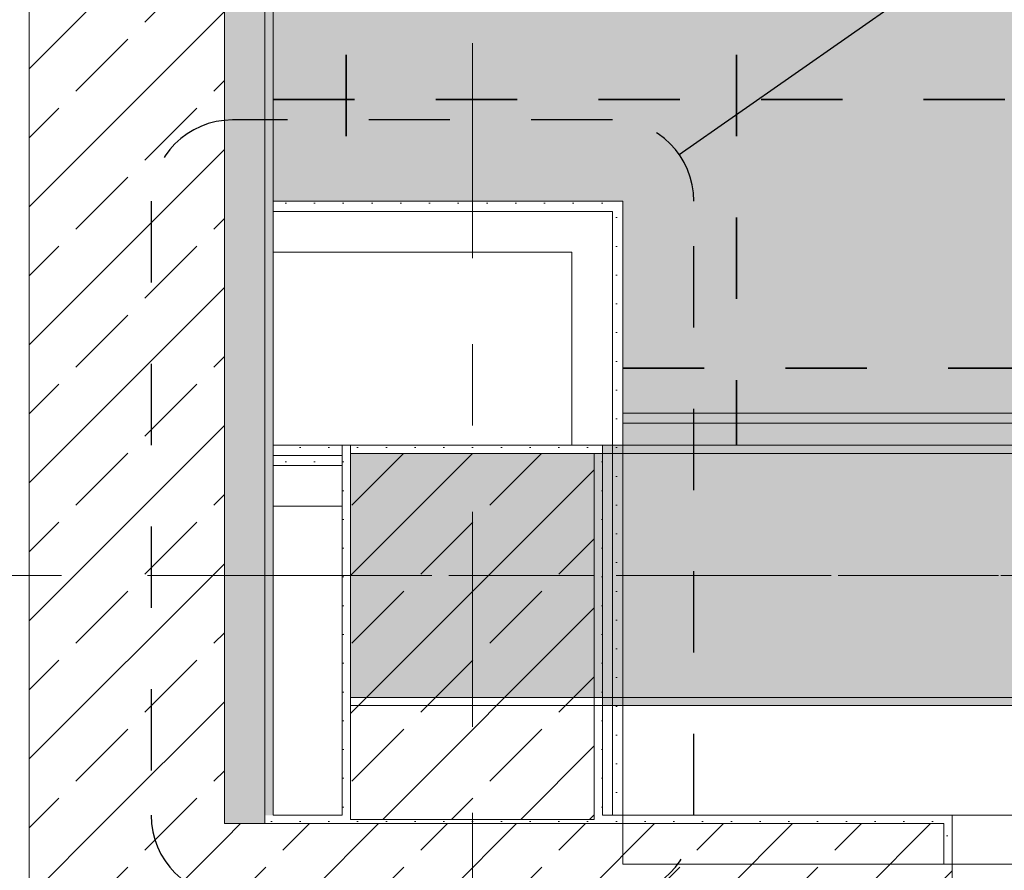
# Model space of a CAD drawing. Header units: metres. Extents: x -3.6 to 65.4, y -11 to 16.8.
# Tile 8 of 178: x 0 to 1.2, y 0.2 to 1.2. Entities that reach past the tile are written whole.
import ezdxf

# ---------------------------------------------------------------- set-up
doc = ezdxf.new("R2010")
doc.units = ezdxf.units.M
doc.header["$MEASUREMENT"] = 0
for name, pattern in [('Achse', [0.2, 0.1, -0.05, 0, -0.05]), ('Punktlinie eng', [0.0375, 0.0125, -0.025]), ('Strichlinie doppelt', [0.546806, 0.264583, -0.105833, 0.070556, -0.105833])]:
    doc.linetypes.add(name, pattern=pattern)
for name, color, linetype in [('154 - Bemaßung_ Beschriftung.Ausbau - Deckenspiegel', 7, 'Continuous'), ('208 - Marker.Detail', 7, 'Continuous'), ('451 - Universal.Achsen Raster', 7, 'Continuous'), ('604 - Struktur.Wand Aussen', 7, 'Continuous'), ('606 - Struktur.Wand Innen Ausbau', 7, 'Continuous'), ('607 - Struktur.Stütze', 7, 'Continuous'), ('608 - Struktur.Träger', 7, 'Continuous'), ('Neubau_606 - Struktur.Wand Innen Ausbau', 7, 'Continuous'), ('Neubau_651 - Abdeckung.Decke abgehängt_ bekleidet', 7, 'Continuous'), ('Neubau_653 - Abdeckung.TB Verkofferung', 7, 'Continuous')]:
    doc.layers.add(name, color=color, linetype=linetype)
doc.styles.add('ERSTELLTER_STIL_2', font='txt')
doc.dimstyles.new('ERSTELLTER_STIL__1', dxfattribs={"dimtxt": 0.1, "dimasz": 0.0532, "dimexe": 0.18, "dimexo": 0.0625, "dimgap": 0, "dimtad": 1, "dimtih": 1, "dimtoh": 1, "dimzin": 0, "dimdsep": 46, "dimtxsty": 'ERSTELLTER_STIL_2', "dimblk": 'ARROWHEAD_2', "dimblk1": 'ARROWHEAD_2', "dimblk2": 'ARROWHEAD_2', "dimcen": 0.09, "dimse1": 1, "dimse2": 1, "dimclrd": 7, "dimclre": 7, "dimclrt": 7, "dimazin": 0, "dimtfac": 1, "dimtdec": 4, "dimtmove": 0, "dimatfit": 3, "dimfxl": 1, "dimtolj": 1, "dimtzin": 0, "dimarcsym": 0})
doc.dimstyles.new('ERSTELLTER_STIL__3', dxfattribs={"dimtxt": 0.1, "dimasz": 0.0532, "dimexe": 0.18, "dimexo": 0.0625, "dimgap": 0, "dimtad": 1, "dimzin": 0, "dimdsep": 46, "dimtxsty": 'ERSTELLTER_STIL_2', "dimblk": 'ARROWHEAD_2', "dimblk1": 'ARROWHEAD_2', "dimblk2": 'ARROWHEAD_2', "dimcen": 0.09, "dimse1": 1, "dimse2": 1, "dimclrd": 7, "dimclre": 7, "dimclrt": 7, "dimazin": 0, "dimtfac": 1, "dimtdec": 4, "dimtmove": 0, "dimatfit": 3, "dimfxl": 1, "dimtolj": 1, "dimtzin": 0, "dimarcsym": 0})
pattern_1 = [(45, (0, 0), (-0.08485281, 0.08485281), []), (45, (-0.04243, 0.04243), (-0.08485281, 0.08485281), [0.09, -0.03])]
pattern_2 = [(45, (0, 0), (-0.01767767, 0.01767767), [0, -0.025])]

# ---------------------------------------------------------------- blocks, each defined once
blk = doc.blocks.new('*D157')
at = {"layer": '154 - Bemaßung_ Beschriftung.Ausbau - Deckenspiegel', "color": 7, "linetype": 'Continuous', "lineweight": 5}
for p, q in [((-0.6771, 0.8252), (-0.6071, 0.7848)), ((-0.6421, 0.71), (-0.6421, 0.805)), ((-0.6771, 0.7302), (-0.6071, 0.6898)), ((-0.5896, 0.71), (-0.6946, 0.71)), ((-0.6421, 0.6758), (-0.6421, 0.71))]:
    blk.add_line(p, q, dxfattribs=at)
at = {"layer": '154 - Bemaßung_ Beschriftung.Ausbau - Deckenspiegel', "color": 7, "lineweight": 5, "insert": (-0.6605, 0.5638), "char_height": 0.1, "attachment_point": 7, "rotation": 90, "style": 'ERSTELLTER_STIL_2'}
blk.add_mtext('\\A1;{\\pql;\\fArial|b0|i0|c0|p38;9\\fArial|b0|i0|c0|p38;\\A1{\\H.66x;\\S5^  ;}}', dxfattribs=at)
blk = doc.blocks.new('ARROWHEAD_2')
at = {"color": 0, "linetype": 'Continuous', "lineweight": 0}
for p, q in [((-0.378, -0.655), (0.378, 0.655)), ((0, 0), (-1, 0))]:
    blk.add_line(p, q, dxfattribs=at)
blk = doc.blocks.new('*D158')
at = {"layer": '154 - Bemaßung_ Beschriftung.Ausbau - Deckenspiegel', "color": 7, "linetype": 'Continuous', "lineweight": 5}
for p, q in [((-0.6771, 1.1552), (-0.6071, 1.1148)), ((-0.5896, 1.135), (-0.6946, 1.135)), ((-0.6421, 0.805), (-0.6421, 1.135)), ((-0.6771, 0.8252), (-0.6071, 0.7848)), ((-0.5896, 0.805), (-0.6946, 0.805)), ((-0.6421, 0.71), (-0.6421, 0.805))]:
    blk.add_line(p, q, dxfattribs=at)
at = {"layer": '154 - Bemaßung_ Beschriftung.Ausbau - Deckenspiegel', "color": 7, "lineweight": 5, "insert": (-0.6621, 0.8941), "char_height": 0.1, "attachment_point": 7, "rotation": 90, "style": 'ERSTELLTER_STIL_2'}
blk.add_mtext('\\A1;{\\pql;\\fArial|b0|i0|c0|p38;33}', dxfattribs=at)
blk = doc.blocks.new('*D159')
at = {"layer": '154 - Bemaßung_ Beschriftung.Ausbau - Deckenspiegel', "color": 7, "linetype": 'Continuous', "lineweight": 5}
for p, q in [((-0.6771, 1.4852), (-0.6071, 1.4448)), ((-0.5896, 1.465), (-0.6946, 1.465)), ((-0.6421, 1.135), (-0.6421, 1.465)), ((-0.6771, 1.1552), (-0.6071, 1.1148)), ((-0.5896, 1.135), (-0.6946, 1.135))]:
    blk.add_line(p, q, dxfattribs=at)
at = {"layer": '154 - Bemaßung_ Beschriftung.Ausbau - Deckenspiegel', "color": 7, "lineweight": 5, "insert": (-0.6621, 1.2241), "char_height": 0.1, "attachment_point": 7, "rotation": 90, "style": 'ERSTELLTER_STIL_2'}
blk.add_mtext('\\A1;{\\pql;\\fArial|b0|i0|c0|p38;33}', dxfattribs=at)
blk = doc.blocks.new('*D172')
at = {"layer": '154 - Bemaßung_ Beschriftung.Ausbau - Deckenspiegel', "color": 7, "linetype": 'Continuous', "lineweight": 5}
for p, q in [((0.285, -1.0513), (0.285, -0.9463)), ((0.375, -1.0513), (0.375, -0.9463)), ((0.3052, -0.9638), (0.2648, -1.0338)), ((0.3952, -0.9638), (0.3548, -1.0338)), ((0.2508, -0.9988), (0.285, -0.9988)), ((0.285, -0.9988), (0.375, -0.9988)), ((0.375, -0.9988), (0.855, -0.9988))]:
    blk.add_line(p, q, dxfattribs=at)
at = {"layer": '154 - Bemaßung_ Beschriftung.Ausbau - Deckenspiegel', "color": 7, "lineweight": 5, "insert": (0.1889, -0.9788), "char_height": 0.1, "attachment_point": 7, "style": 'ERSTELLTER_STIL_2'}
blk.add_mtext('\\A1;{\\pql;\\fArial|b0|i0|c0|p38;9}', dxfattribs=at)
blk = doc.blocks.new('*D173')
at = {"layer": '154 - Bemaßung_ Beschriftung.Ausbau - Deckenspiegel', "color": 7, "linetype": 'Continuous', "lineweight": 5}
for p, q in [((0.855, -1.0513), (0.855, -0.9463)), ((0.3952, -0.9638), (0.3548, -1.0338)), ((0.8752, -0.9638), (0.8348, -1.0338)), ((0.375, -0.9988), (0.855, -0.9988))]:
    blk.add_line(p, q, dxfattribs=at)
at = {"layer": '154 - Bemaßung_ Beschriftung.Ausbau - Deckenspiegel', "color": 7, "lineweight": 5, "insert": (0.5391, -0.9788), "char_height": 0.1, "attachment_point": 7, "style": 'ERSTELLTER_STIL_2'}
blk.add_mtext('\\A1;{\\pql;\\fArial|b0|i0|c0|p38;48}', dxfattribs=at)
blk = doc.blocks.new('*D174')
at = {"layer": '154 - Bemaßung_ Beschriftung.Ausbau - Deckenspiegel', "color": 7, "linetype": 'Continuous', "lineweight": 5}
for p, q in [((0.855, -1.0513), (0.855, -0.9463)), ((1.335, -1.0513), (1.335, -0.9463)), ((0.8752, -0.9638), (0.8348, -1.0338)), ((1.3552, -0.9638), (1.3148, -1.0338)), ((0.855, -0.9988), (1.335, -0.9988))]:
    blk.add_line(p, q, dxfattribs=at)
at = {"layer": '154 - Bemaßung_ Beschriftung.Ausbau - Deckenspiegel', "color": 7, "lineweight": 5, "insert": (1.0191, -0.9788), "char_height": 0.1, "attachment_point": 7, "style": 'ERSTELLTER_STIL_2'}
blk.add_mtext('\\A1;{\\pql;\\fArial|b0|i0|c0|p38;48}', dxfattribs=at)
blk = doc.blocks.new('*D280')
at = {"layer": '154 - Bemaßung_ Beschriftung.Ausbau - Deckenspiegel', "color": 7, "linetype": 'Continuous', "lineweight": 5}
for p, q in [((-0.9656, 5.19), (-0.9656, 5.2242)), ((-0.9306, 5.1698), (-1.0006, 5.2102)), ((-0.9131, 5.19), (-1.0181, 5.19)), ((-0.9656, 0.71), (-0.9656, 5.19)), ((-1.0006, 0.7302), (-0.9306, 0.6898)), ((-0.9131, 0.71), (-1.0181, 0.71)), ((-0.9656, 0.6758), (-0.9656, 0.71))]:
    blk.add_line(p, q, dxfattribs=at)
at = {"layer": '154 - Bemaßung_ Beschriftung.Ausbau - Deckenspiegel', "color": 7, "lineweight": 5, "insert": (-0.9856, 2.817), "char_height": 0.1, "attachment_point": 7, "rotation": 90, "style": 'ERSTELLTER_STIL_2'}
blk.add_mtext('\\A1;{\\pql;\\fArial|b0|i0|c0|p38;4,48}', dxfattribs=at)

msp = doc.modelspace()

# ---------------------------------------------------------------- hatches: boundary and pattern name
at = {"layer": '604 - Struktur.Wand Aussen', "linetype": 'Continuous', "lineweight": 0, "true_color": 0x000000}
h = msp.add_hatch(dxfattribs=at)
h.set_pattern_fill('Beton__Stahlbeton_0001', color=18, style=0, pattern_type=2)
h.set_pattern_definition(pattern_1)
h.paths.add_polyline_path([(0.225, 0.245), (0.225, 5.33), (-0.015, 5.33), (-0.015, 0.245)])
at = {"layer": '604 - Struktur.Wand Aussen', "linetype": 'Continuous', "lineweight": 0, "true_color": 0xbebebe}
for points in [[(0.2738, 0.245), (0.275, 0.2461), (0.275, 5.19), (0.225, 5.19), (0.225, 0.245)], [(0.275, 0.2461), (0.2738, 0.245), (0.275, 0.245)]]:
    msp.add_hatch(color=9, dxfattribs=at).paths.add_polyline_path(points)
at = {"layer": '604 - Struktur.Wand Aussen', "linetype": 'Continuous', "lineweight": 0, "true_color": 0x000000}
h = msp.add_hatch(dxfattribs=at)
h.set_pattern_fill('Gips_0001', color=18, style=0, pattern_type=2)
h.set_pattern_definition(pattern_2)
h.paths.add_polyline_path([(0.285, 0.255), (0.285, 5.19), (0.275, 5.19), (0.275, 0.255)])
h = msp.add_hatch(dxfattribs=at)
h.set_pattern_fill('Gips_0001', color=18, style=0, pattern_type=2)
h.set_pattern_definition(pattern_2)
h.paths.add_polyline_path([(0.285, 0.255), (0.275, 0.2461), (0.275, 0.245), (0.285, 0.245)])
h = msp.add_hatch(dxfattribs=at)
h.set_pattern_fill('Gips_0001', color=18, style=0, pattern_type=2)
h.set_pattern_definition(pattern_2)
h.paths.add_polyline_path([(0.275, 0.2461), (0.285, 0.255), (0.275, 0.255)])
h = msp.add_hatch(dxfattribs=at)
h.set_pattern_fill('Gips_0001', color=18, style=0, pattern_type=2)
h.set_pattern_definition(pattern_2)
h.paths.add_polyline_path([(0.285, 0.255), (0.285, 0.245), (0.37, 0.245), (0.37, 0.255)])
h = msp.add_hatch(dxfattribs=at)
h.set_pattern_fill('Gips_0001', color=18, style=0, pattern_type=2)
h.set_pattern_definition(pattern_2)
h.paths.add_polyline_path([(0.69, 0.245), (1.11, 0.245), (1.11, 0.255), (0.69, 0.255)])
h = msp.add_hatch(dxfattribs=at)
h.set_pattern_fill('Gips_0001', color=18, style=0, pattern_type=2)
h.set_pattern_definition(pattern_2)
h.paths.add_polyline_path([(1.11, 0.195), (1.12, 0.195), (1.12, 0.255), (1.11, 0.255)])
h = msp.add_hatch(dxfattribs=at)
h.set_pattern_fill('Beton__Stahlbeton_0001', color=18, style=0, pattern_type=2)
h.set_pattern_definition(pattern_1)
h.paths.add_polyline_path([(0.0045, 0.005), (0.225, 0.2015), (0.225, 0.245), (-0.015, 0.245), (-0.015, 0.005)])
h = msp.add_hatch(dxfattribs=at)
h.set_pattern_fill('Beton__Stahlbeton_0001', color=18, style=0, pattern_type=2)
h.set_pattern_definition(pattern_1)
h.paths.add_polyline_path([(0.225, 0.2015), (0.2738, 0.245), (0.225, 0.245)])
h = msp.add_hatch(dxfattribs=at)
h.set_pattern_fill('Beton__Stahlbeton_0001', color=18, style=0, pattern_type=2)
h.set_pattern_definition(pattern_1)
h.paths.add_polyline_path([(0.225, 0.2015), (0.225, 0.005), (1.08, 0.005), (1.08, 0.125), (1.11, 0.125), (1.12, 0.125), (1.12, 0.195), (1.11, 0.195), (1.11, 0.245), (0.2738, 0.245)])
h = msp.add_hatch(dxfattribs=at)
h.set_pattern_fill('Beton__Stahlbeton_0001', color=18, style=0, pattern_type=2)
h.set_pattern_definition(pattern_1)
h.paths.add_polyline_path([(0.225, 0.2015), (0.0045, 0.005), (0.225, 0.005)])
at = {"layer": '606 - Struktur.Wand Innen Ausbau', "linetype": 'Continuous', "lineweight": 0, "true_color": 0x000000}
h = msp.add_hatch(dxfattribs=at)
h.set_pattern_fill('Gips_0001', color=18, style=0, pattern_type=2)
h.set_pattern_definition(pattern_2)
h.paths.add_polyline_path([(0.37, 0.71), (0.285, 0.71), (0.285, 0.6975), (0.37, 0.6975)])
h = msp.add_hatch(dxfattribs=at)
h.set_pattern_fill('Gips_0001', color=18, style=0, pattern_type=2)
h.set_pattern_definition(pattern_2)
h.paths.add_polyline_path([(0.37, 0.6975), (0.285, 0.6975), (0.285, 0.685), (0.37, 0.685)])
at = {"layer": '607 - Struktur.Stütze', "linetype": 'Continuous', "lineweight": 0, "true_color": 0x000000}
h = msp.add_hatch(dxfattribs=at)
h.set_pattern_fill('Gips_0001', color=18, style=0, pattern_type=2)
h.set_pattern_definition(pattern_2)
h.paths.add_polyline_path([(0.37, 0.71), (0.37, 0.255), (0.38, 0.255), (0.38, 0.7), (0.68, 0.7), (0.68, 0.255), (0.69, 0.255), (0.69, 0.71)])
h = msp.add_hatch(dxfattribs=at)
h.set_pattern_fill('Beton__Stahlbeton_0001', color=18, style=0, pattern_type=2)
h.set_pattern_definition(pattern_1)
h.paths.add_polyline_path([(0.38, 0.25), (0.68, 0.25), (0.68, 0.7), (0.38, 0.7)])
h = msp.add_hatch(dxfattribs=at)
h.set_pattern_fill('Gips_0001', color=18, style=0, pattern_type=2)
h.set_pattern_definition(pattern_2)
h.paths.add_polyline_path([(0.37, 0.255), (0.37, 0.245), (0.69, 0.245), (0.69, 0.255), (0.68, 0.255), (0.68, 0.25), (0.38, 0.25), (0.38, 0.255)])
at = {"layer": '608 - Struktur.Träger', "linetype": 'Continuous', "lineweight": 0, "true_color": 0x000000}
h = msp.add_hatch(dxfattribs=at)
h.set_pattern_fill('Gips_0001', color=18, style=0, pattern_type=2)
h.set_pattern_definition(pattern_2)
h.paths.add_polyline_path([(0.69, 0.71), (0.69, 0.7), (3.97, 0.7), (3.97, 0.71)])
h = msp.add_hatch(dxfattribs=at)
h.set_pattern_fill('Beton__Stahlbeton_0001', color=18, style=0, pattern_type=2)
h.set_pattern_definition(pattern_1)
h.paths.add_polyline_path([(0.69, 0.7), (0.38, 0.7), (0.38, 0.4), (0.69, 0.4), (3.97, 0.4), (4.29, 0.4), (7.57, 0.4), (7.89, 0.4), (11.17, 0.4), (11.49, 0.4), (14.77, 0.4), (15.09, 0.4), (18.37, 0.4), (18.69, 0.4), (21.97, 0.4), (22.29, 0.4), (25.57, 0.4), (25.89, 0.4), (29.17, 0.4), (29.49, 0.4), (32.77, 0.4), (33.09, 0.4), (36.37, 0.4), (36.69, 0.4), (39.97, 0.4), (40.29, 0.4), (43.57, 0.4), (43.89, 0.4), (47.17, 0.4), (47.49, 0.4), (50.77, 0.4), (51.09, 0.4), (54.37, 0.4), (54.69, 0.4), (57.97, 0.4), (58.29, 0.4), (61.57, 0.4), (61.88, 0.4), (61.88, 0.7), (61.57, 0.7), (58.29, 0.7), (57.97, 0.7), (54.69, 0.7), (54.37, 0.7), (51.09, 0.7), (50.77, 0.7), (47.49, 0.7), (47.17, 0.7), (43.89, 0.7), (43.57, 0.7), (40.29, 0.7), (39.9, 0.7), (36.69, 0.7), (36.37, 0.7), (33.09, 0.7), (32.77, 0.7), (29.49, 0.7), (29.17, 0.7), (25.89, 0.7), (25.57, 0.7), (22.29, 0.7), (21.97, 0.7), (18.69, 0.7), (18.37, 0.7), (15.09, 0.7), (14.77, 0.7), (11.49, 0.7), (11.17, 0.7), (7.89, 0.7), (7.57, 0.7), (4.29, 0.7), (3.97, 0.7)])
h = msp.add_hatch(dxfattribs=at)
h.set_pattern_fill('Gips_0001', color=18, style=0, pattern_type=2)
h.set_pattern_definition(pattern_2)
h.paths.add_polyline_path([(0.69, 0.4), (0.69, 0.39), (3.97, 0.39), (3.97, 0.4)])
at = {"layer": 'Neubau_606 - Struktur.Wand Innen Ausbau', "linetype": 'Continuous', "lineweight": 0, "true_color": 0x000000}
h = msp.add_hatch(dxfattribs=at)
h.set_pattern_fill('Gips_0001', color=18, style=0, pattern_type=2)
h.set_pattern_definition(pattern_2)
h.paths.add_polyline_path([(0.7025, 1.01), (0.285, 1.01), (0.285, 0.9975), (0.7025, 0.9975)])
h = msp.add_hatch(dxfattribs=at)
h.set_pattern_fill('Gips_0001', color=18, style=0, pattern_type=2)
h.set_pattern_definition(pattern_2)
h.paths.add_polyline_path([(0.7025, 0.9975), (0.715, 1.01), (0.7025, 1.01)])
h = msp.add_hatch(dxfattribs=at)
h.set_pattern_fill('Gips_0001', color=18, style=0, pattern_type=2)
h.set_pattern_definition(pattern_2)
h.paths.add_polyline_path([(0.7025, 0.9975), (0.715, 0.9975), (0.715, 1.01)])
h = msp.add_hatch(dxfattribs=at)
h.set_pattern_fill('Gips_0001', color=18, style=0, pattern_type=2)
h.set_pattern_definition(pattern_2)
h.paths.add_polyline_path([(0.7025, 0.9975), (0.7025, 0.255), (0.715, 0.255), (0.715, 0.9975)])
at = {"layer": 'Neubau_651 - Abdeckung.Decke abgehängt_ bekleidet', "linetype": 'Continuous', "lineweight": 13, "true_color": 0xffbfbf}
h = msp.add_hatch(dxfattribs=at)
h.set_pattern_fill('sechseckig_0001', color=254, style=0, pattern_type=2)
h.set_pattern_definition([(90, (0, 0), (-0.1299038, 0), [0.075, -0.15]), (90, (-0.06495, 0.1125), (-0.1299038, 0), [0.075, -0.15]), (150, (5e-18, 0.075), (0.0649519, 0.1125), [0.075, -0.15]), (150, (-0.1299, 0.075), (0.0649519, 0.1125), [0.075, -0.15]), (210, (0, 0), (-0.0649519, 0.1125), [0.075, -0.15]), (210, (-0.1299, 8e-18), (-0.0649519, 0.1125), [0.075, -0.15])])
h.paths.add_polyline_path([(0.285, 5.19), (0.285, 1.01), (0.715, 1.01), (0.715, 0.71), (7.665, 0.71), (7.665, 5.19)])
h.paths.add_polyline_path([(0.775, 4.55), (7.175, 4.55), (7.175, 1.25), (0.775, 1.25)], flags=0)
at = {"layer": 'Neubau_653 - Abdeckung.TB Verkofferung', "linetype": 'Continuous', "lineweight": 0, "true_color": 0x000000}
h = msp.add_hatch(dxfattribs=at)
h.set_pattern_fill('Gips_0001', color=18, style=0, pattern_type=2)
h.set_pattern_definition(pattern_2)
h.paths.add_polyline_path([(0.715, 0.737), (7.555, 0.737), (7.555, 0.7495), (0.715, 0.7495)])

# ---------------------------------------------------------------- linework, layer by layer
at = {"layer": '208 - Marker.Detail', "color": 30, "linetype": 'Continuous', "lineweight": 25, "true_color": 0xff6e00}
msp.add_line((1.1776, 1.3421), (0.7845, 1.0673), dxfattribs=at)
at = {"layer": '208 - Marker.Detail', "color": 30, "linetype": 'Punktlinie eng', "lineweight": 25, "true_color": 0xff6e00}
for p, q in [((0.7025, 1.11), (0.235, 1.11)), ((0.135, 1.01), (0.135, 0.255)), ((0.8025, 0.255), (0.8025, 1.01))]:
    msp.add_line(p, q, dxfattribs=at)
for centre, start, end in [((0.235, 1.01), 90, 180), ((0.7025, 1.01), 0, 90), ((0.235, 0.255), 180, 270), ((0.7025, 0.255), 270, 0)]:
    msp.add_arc(centre, 0.1, start, end, dxfattribs=at)
at = {"layer": '451 - Universal.Achsen Raster', "color": 160, "linetype": 'Strichlinie doppelt', "lineweight": 9, "true_color": 0x3232ff}
for p, q in [((0.53, -10.585), (0.53, 16.355)), ((64.935, 0.55), (-3.175, 0.55))]:
    msp.add_line(p, q, dxfattribs=at)
at = {"layer": '604 - Struktur.Wand Aussen', "color": 7, "linetype": 'Continuous', "lineweight": 18}
for p, q in [((-0.015, 5.33), (-0.015, 0.245)), ((0.225, 0.245), (0.225, 5.19)), ((-0.015, 0.245), (-0.015, 0.005))]:
    msp.add_line(p, q, dxfattribs=at)
at = {"layer": '604 - Struktur.Wand Aussen', "color": 7, "linetype": 'Continuous', "lineweight": 13}
for p, q in [((0.275, 0.2461), (0.275, 5.19)), ((3.52, 0.255), (1.12, 0.255)), ((0.225, 0.245), (0.2738, 0.245)), ((0.225, 0.245), (0.2738, 0.245)), ((0.2738, 0.245), (0.275, 0.245)), ((0.2738, 0.245), (0.275, 0.245)), ((0.275, 0.245), (0.275, 0.2461)), ((0.275, 0.245), (0.285, 0.245)), ((0.275, 0.245), (0.285, 0.245)), ((1.11, 0.245), (0.285, 0.245)), ((1.11, 0.245), (1.11, 0.195)), ((1.12, 0.125), (1.12, 0.195))]:
    msp.add_line(p, q, dxfattribs=at)
at = {"layer": '604 - Struktur.Wand Aussen', "color": 7, "linetype": 'Continuous', "lineweight": 5}
for p, q in [((1.11, 0.255), (1.12, 0.255)), ((1.12, 0.245), (1.12, 0.255)), ((1.12, 0.195), (1.12, 0.245)), ((1.11, 0.195), (1.12, 0.195))]:
    msp.add_line(p, q, dxfattribs=at)
at = {"layer": '604 - Struktur.Wand Aussen', "color": 7, "linetype": 'Continuous', "lineweight": 13, "flags": 128}
msp.add_lwpolyline([(0.285, 0.255), (0.285, 5.19)], dxfattribs=at)
at = {"layer": '604 - Struktur.Wand Aussen', "color": 7, "linetype": 'Continuous', "lineweight": 5, "flags": 128}
for points in [[(0.37, 0.255), (0.285, 0.255)], [(1.11, 0.255), (0.69, 0.255)]]:
    msp.add_lwpolyline(points, dxfattribs=at)
at = {"layer": '606 - Struktur.Wand Innen Ausbau', "color": 7, "linetype": 'Continuous', "lineweight": 5}
for p, q in [((0.37, 0.6975), (0.285, 0.6975)), ((0.37, 0.685), (0.285, 0.685))]:
    msp.add_line(p, q, dxfattribs=at)
at = {"layer": '606 - Struktur.Wand Innen Ausbau', "color": 7, "linetype": 'Continuous', "lineweight": 5, "flags": 128}
for points in [[(0.37, 0.71), (0.285, 0.71)], [(0.285, 0.71), (0.285, 0.635)], [(0.285, 0.635), (0.37, 0.635)]]:
    msp.add_lwpolyline(points, dxfattribs=at)
at = {"layer": '607 - Struktur.Stütze', "color": 7, "linetype": 'Continuous', "lineweight": 5, "flags": 128}
msp.add_lwpolyline([(0.69, 0.255), (0.69, 0.71), (0.37, 0.71), (0.37, 0.255)], dxfattribs=at)
at = {"layer": '607 - Struktur.Stütze', "color": 7, "linetype": 'Continuous', "lineweight": 13, "flags": 128}
msp.add_lwpolyline([(0.38, 0.25), (0.68, 0.25), (0.68, 0.7), (0.38, 0.7)], close=True, dxfattribs=at)
at = {"layer": '608 - Struktur.Träger', "color": 7, "linetype": 'Continuous', "lineweight": 13}
for p, q in [((0.38, 0.71), (61.88, 0.71)), ((0.38, 0.39), (0.38, 0.71)), ((0.69, 0.7), (0.38, 0.7)), ((3.97, 0.7), (0.69, 0.7)), ((0.38, 0.39), (61.88, 0.39))]:
    msp.add_line(p, q, dxfattribs=at)
at = {"layer": '608 - Struktur.Träger', "color": 7, "linetype": 'Continuous', "lineweight": 5}
for p, q in [((0.69, 0.71), (0.69, 0.7)), ((3.97, 0.71), (0.69, 0.71)), ((0.69, 0.4), (0.69, 0.39)), ((3.97, 0.39), (0.69, 0.39))]:
    msp.add_line(p, q, dxfattribs=at)
at = {"layer": '608 - Struktur.Träger', "color": 7, "linetype": 'Continuous', "lineweight": 9}
msp.add_line((0.38, 0.7), (0.38, 0.4), dxfattribs=at)
at = {"layer": '608 - Struktur.Träger', "color": 7, "linetype": 'Achse', "lineweight": 9}
msp.add_line((0.38, 0.55), (61.88, 0.55), dxfattribs=at)
at = {"layer": '608 - Struktur.Träger', "color": 7, "linetype": 'Continuous', "lineweight": 13, "flags": 128}
msp.add_lwpolyline([(32.77, 0.4), (29.49, 0.4), (29.17, 0.4), (25.89, 0.4), (25.57, 0.4), (22.29, 0.4), (21.97, 0.4), (18.69, 0.4), (18.37, 0.4), (15.09, 0.4), (14.77, 0.4), (11.49, 0.4), (11.17, 0.4), (7.89, 0.4), (7.57, 0.4), (4.29, 0.4), (3.97, 0.4), (0.69, 0.4), (0.38, 0.4)], dxfattribs=at)
at = {"layer": 'Neubau_606 - Struktur.Wand Innen Ausbau', "color": 1, "linetype": 'Continuous', "lineweight": 5}
for p, q in [((0.6525, 0.9975), (0.285, 0.9975)), ((0.7025, 0.9975), (0.6525, 0.9975)), ((0.7025, 0.9975), (0.6525, 0.9975)), ((0.7025, 0.9475), (0.7025, 0.9975)), ((0.7025, 0.255), (0.7025, 0.9475))]:
    msp.add_line(p, q, dxfattribs=at)
at = {"layer": 'Neubau_606 - Struktur.Wand Innen Ausbau', "color": 1, "linetype": 'Continuous', "lineweight": 5, "flags": 128}
for points in [[(0.7025, 1.01), (0.285, 1.01)], [(0.285, 1.01), (0.285, 0.9975)], [(0.715, 1.01), (0.7025, 1.01)], [(0.715, 0.255), (0.715, 1.01)], [(0.285, 0.9975), (0.285, 0.9475)], [(0.285, 0.9475), (0.6525, 0.9475)], [(0.6525, 0.9475), (0.6525, 0.71)]]:
    msp.add_lwpolyline(points, dxfattribs=at)
at = {"layer": 'Neubau_651 - Abdeckung.Decke abgehängt_ bekleidet', "color": 1, "linetype": 'Achse', "lineweight": 35}
for p, q in [((0.375, 5.19), (0.375, 1.01)), ((0.855, 5.19), (0.855, 0.71)), ((0.285, 1.135), (7.665, 1.135)), ((0.715, 0.805), (7.665, 0.805))]:
    msp.add_line(p, q, dxfattribs=at)
at = {"layer": 'Neubau_651 - Abdeckung.Decke abgehängt_ bekleidet', "color": 1, "linetype": 'Continuous', "lineweight": 13, "flags": 128}
msp.add_lwpolyline([(0.285, 5.19), (0.285, 1.01), (0.715, 1.01), (0.715, 0.71), (7.665, 0.71), (7.665, 5.19)], close=True, dxfattribs=at)
at = {"layer": 'Neubau_653 - Abdeckung.TB Verkofferung', "color": 1, "linetype": 'Continuous', "lineweight": 9}
for p, q in [((0.715, 0.7495), (7.555, 0.7495)), ((0.715, 0.195), (0.715, 0.7495)), ((0.715, 0.195), (7.555, 0.195))]:
    msp.add_line(p, q, dxfattribs=at)
at = {"layer": 'Neubau_653 - Abdeckung.TB Verkofferung', "color": 1, "linetype": 'Continuous', "lineweight": 5}
for p, q in [((0.715, 0.7495), (7.555, 0.7495)), ((0.715, 0.737), (7.555, 0.737)), ((0.715, 0.71), (7.555, 0.71))]:
    msp.add_line(p, q, dxfattribs=at)
at = {"layer": 'Neubau_653 - Abdeckung.TB Verkofferung', "color": 1, "linetype": 'Continuous', "lineweight": 5, "flags": 128}
msp.add_lwpolyline([(0.715, 0.7495), (0.715, 0.737), (0.715, 0.71)], dxfattribs=at)

# ---------------------------------------------------------------- dimensions: what is measured, and where the dimension line sits
at = {"layer": '154 - Bemaßung_ Beschriftung.Ausbau - Deckenspiegel', "color": 7, "linetype": 'Continuous', "lineweight": 5}
for base, p1, p2, picture, middle in [((-0.9656, 5.19), (1.0072, 0.71), (7.665, 5.19), '*D280', (-1.0356, 2.9468)), ((-0.6421, 1.465), (1.0053, 1.135), (0.9971, 1.465), '*D159', (-0.7121, 1.3003)), ((-0.6421, 1.135), (1.0339, 0.805), (1.0053, 1.135), '*D158', (-0.7121, 0.9703)), ((-0.64214, 0.80498), (1.00719, 0.71), (1.03391, 0.80498), '*D157', (-0.71214, 0.73697))]:
    dim = msp.add_linear_dim(base=base, p1=p1, p2=p2, angle=90, dimstyle='ERSTELLTER_STIL__3', dxfattribs=at)
    dim.commit()
    dim.dimension.update_dxf_attribs({"geometry": picture, "text_midpoint": middle, "dimtype": 160, "text_rotation": 90})
for base, p1, p2, picture, middle in [((0.375, -0.9988), (0.285, 1.01), (0.375, 1.01), '*D172', (0.227, -0.9288)), ((0.855, -0.9988), (0.375, 1.01), (0.855, 0.9683), '*D173', (0.6153, -0.9288)), ((1.335, -0.9988), (0.855, 0.9683), (1.335, 0.9829), '*D174', (1.0953, -0.9288))]:
    dim = msp.add_linear_dim(base=base, p1=p1, p2=p2, dimstyle='ERSTELLTER_STIL__1', dxfattribs=at)
    dim.commit()
    dim.dimension.update_dxf_attribs({"geometry": picture, "text_midpoint": middle, "dimtype": 160})

doc.saveas('drawing.dxf')
